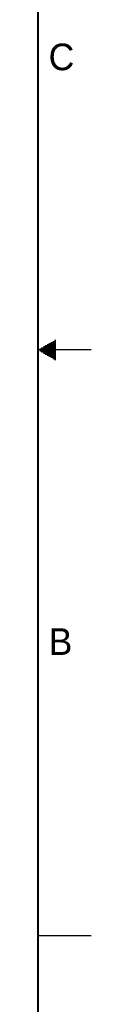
# Model space of a CAD drawing. Header units: inches. Extents: x 0 to 34, y 0 to 22.
# Tile 41 of 42: x 33.5 to 34, y 4.9 to 14.1. Entities that reach past the tile are written whole.
import ezdxf

# ---------------------------------------------------------------- set-up
doc = ezdxf.new("R2010")
doc.units = ezdxf.units.IN
doc.header["$LTSCALE"] = 1.87
doc.header["$MEASUREMENT"] = 0
doc.layers.get('0').update_dxf_attribs({"linetype": 'CONTINUOUS'})
doc.styles.add('TEXTSTYLE_2', font='txt')

msp = doc.modelspace()

# ---------------------------------------------------------------- linework, layer by layer
at = {"color": 2, "linetype": 'CONTINUOUS'}
for p, q in [((33.5173, 11.01), (33.6697, 11.01)), ((33.5347, 11.02), (33.6697, 11.02)), ((33.552, 11.03), (33.6697, 11.03)), ((33.5693, 11.04), (33.6697, 11.04)), ((33.5866, 11.05), (33.6697, 11.05)), ((33.6039, 11.06), (33.6697, 11.06)), ((33.6213, 11.07), (33.6697, 11.07)), ((33.6386, 11.08), (33.6697, 11.08)), ((33.6559, 11.09), (33.6697, 11.09)), ((34, 11), (33.5, 11)), ((33.5173, 10.99), (33.6697, 10.99)), ((33.5347, 10.98), (33.6697, 10.98)), ((33.552, 10.97), (33.6697, 10.97)), ((33.5693, 10.96), (33.6697, 10.96)), ((33.5866, 10.95), (33.6697, 10.95)), ((33.6039, 10.94), (33.6697, 10.94)), ((33.6213, 10.93), (33.6697, 10.93)), ((33.6386, 10.92), (33.6697, 10.92)), ((33.6559, 10.91), (33.6697, 10.91)), ((33.5, 5.5), (34, 5.5))]:
    msp.add_line(p, q, dxfattribs=at)
at = {"color": 7, "linetype": 'CONTINUOUS', "const_width": 0.02}
msp.add_lwpolyline([(33.5, 0.5), (33.5, 21.5)], dxfattribs=at)

# ---------------------------------------------------------------- texts
at = {"color": 2, "linetype": 'CONTINUOUS', "char_height": 0.25, "width": 0.25, "attachment_point": 1, "line_spacing_factor": 0.9, "style": 'TEXTSTYLE_2'}
for s, insert in [('C', (33.6004, 13.8767)), ('B', (33.6006, 8.3845))]:
    msp.add_mtext(s, dxfattribs=dict(at, insert=insert))

doc.saveas('drawing.dxf')
